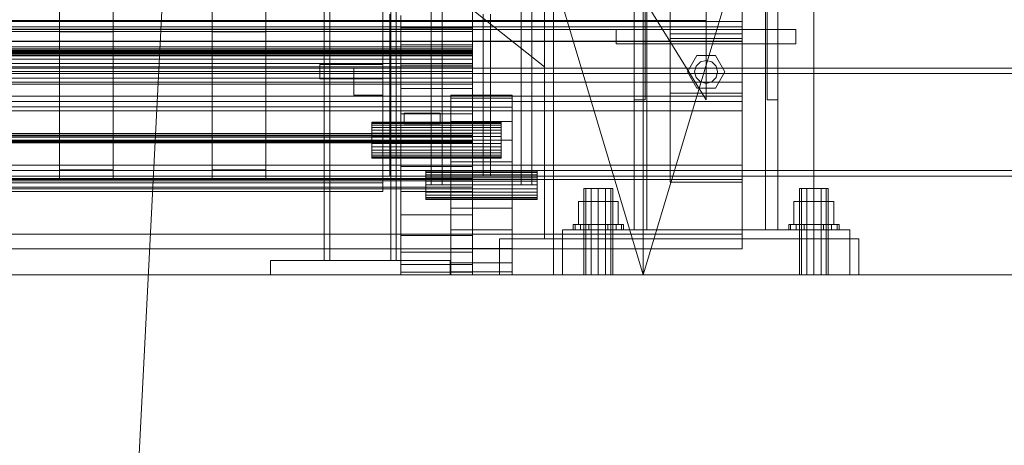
# Model space of a CAD drawing. Header units: millimetres. Extents: x -3490 to 61924, y -72580 to 6847.
# Tile 67 of 256: x 48 to 596, y -36095 to -35858. Entities that reach past the tile are written whole.
import ezdxf

# ---------------------------------------------------------------- set-up
doc = ezdxf.new("R2010")
doc.units = ezdxf.units.MM
for name, color, linetype, lineweight in [('COTAS_O', 1, 'Continuous', 0), ('COTAS_P', 1, 'Continuous', 0), ('frontal_bajante_movil', 7, 'Continuous', 0), ('frontal_briquetadora', 7, 'Continuous', 0), ('frontal_C01', 7, 'Continuous', 0), ('frontal_C02', 7, 'Continuous', 0), ('frontal_C05', 7, 'Continuous', 0), ('frontal_secador', 7, 'Continuous', 0)]:
    doc.layers.add(name, color=color, linetype=linetype, lineweight=lineweight)
doc.dimstyles.new('R19_100', dxfattribs={"dimtxt": 250, "dimasz": 150, "dimexe": 150, "dimexo": 80, "dimgap": 100, "dimtad": 1, "dimtih": 1, "dimtoh": 1, "dimdsep": 46, "dimcen": 0.09, "dimadec": 0, "dimazin": 0, "dimtfac": 1, "dimtdec": 4, "dimtofl": 0, "dimtmove": 0, "dimatfit": 3, "dimfxl": 1, "dimtolj": 1, "dimtzin": 0, "dimarcsym": 0})

# ---------------------------------------------------------------- blocks, each defined once
blk = doc.blocks.new('DIM_R29_54')
at = {"layer": 'COTAS_P'}
for p, q in [((-2600, -35460), (-2645.93, -36358.83)), ((140, -35600), (94.07, -36498.83)), ((-2645.93, -36358.83), (-2493.82, -36321.54)), ((94.07, -36498.83), (-2645.93, -36358.83)), ((-2645.93, -36358.83), (-2498.42, -36411.42)), ((94.07, -36498.83), (-53.43, -36446.23)), ((94.07, -36498.83), (-58.03, -36536.11))]:
    blk.add_line(p, q, dxfattribs=at)
blk.add_text('2743.57 P', height=250, rotation=177.075, dxfattribs=at).set_placement((-1281.03, -36528.7))
blk = doc.blocks.new('DIM_R29_63')
at = {"layer": 'COTAS_O'}
for p, q in [((-1480, -35300), (-1330, -35255)), ((490, -35300), (340, -35255)), ((-1480, -36000), (-1480, -35300)), ((-1480, -35300), (490, -35300)), ((-1480, -35300), (-1330, -35345)), ((490, -35300), (340, -35345)), ((490, -36000), (490, -35300))]:
    blk.add_line(p, q, dxfattribs=at)
blk.add_text('1970 O', height=250, dxfattribs=at).set_placement((-495, -35200))
blk = doc.blocks.new('DIM_R29_65')
at = {"layer": 'COTAS_O'}
for p, q in [((-1400, -35300), (-1250, -35255)), ((1400, -35300), (1250, -35255)), ((-1400, -36000), (-1400, -35300)), ((-1400, -35300), (1400, -35300)), ((-1400, -35300), (-1250, -35345)), ((1400, -35300), (1250, -35345)), ((1400, -36000), (1400, -35300))]:
    blk.add_line(p, q, dxfattribs=at)
blk.add_text('2800 O', height=250, dxfattribs=at).set_placement((0, -35200))
blk = doc.blocks.new('DIM_R29_66')
at = {"layer": 'COTAS_P'}
for p, q in [((-305, -34680), (395, -34680)), ((395, -34680), (350, -34830)), ((395, -36000), (395, -34680)), ((395, -34680), (440, -34830)), ((395, -36000), (350, -35850)), ((395, -36000), (440, -35850)), ((-305, -36000), (395, -36000))]:
    blk.add_line(p, q, dxfattribs=at)
blk.add_text('1320 P', height=250, rotation=90, dxfattribs=at).set_placement((295, -35340))
blk = doc.blocks.new('DIM_R29_67')
at = {"layer": 'COTAS_P'}
for p, q in [((-305, -35300), (-155, -35255)), ((345, -35300), (195, -35255)), ((-305, -36000), (-305, -35300)), ((-305, -35300), (345, -35300)), ((-305, -35300), (-155, -35345)), ((345, -35300), (195, -35345)), ((345, -36000), (345, -35300))]:
    blk.add_line(p, q, dxfattribs=at)
blk.add_text('650 P', height=250, dxfattribs=at).set_placement((20, -35200))

msp = doc.modelspace()

# ---------------------------------------------------------------- linework, layer by layer
at = {"layer": 'frontal_bajante_movil'}
for p, q in [((277, -35950), (277, -35848)), ((283, -35950), (283, -35848)), ((327, -35950), (327, -35848)), ((333, -35950), (333, -35848)), ((250, -35945), (250, -35855)), ((254, -35945), (254, -35855)), ((260, -35862.64), (260, -35855.709)), ((300, -35862.64), (300, -35855.709)), ((306, -35945), (306, -35855)), ((310, -35945), (310, -35855)), ((260, -35871.967), (260, -35862.64)), ((300, -35862.64), (260, -35862.64)), ((300, -35871.967), (300, -35862.64)), ((260, -35883.332), (260, -35871.967)), ((300, -35871.967), (260, -35871.967)), ((300, -35883.332), (300, -35871.967)), ((215, -35883), (250, -35883)), ((215, -35891), (215, -35883)), ((234, -35885), (250, -35885)), ((234, -35900), (234, -35885)), ((250, -35891), (250, -35883)), ((250, -35900), (250, -35885)), ((260, -35896.299), (260, -35883.332)), ((300, -35883.332), (260, -35883.332)), ((300, -35896.299), (300, -35883.332)), ((215, -35891), (250, -35891)), ((260, -35910.368), (260, -35896.299)), ((300, -35896.299), (260, -35896.299)), ((300, -35910.368), (300, -35896.299)), ((234, -35900), (250, -35900)), ((288, -35901.704), (288, -35900)), ((288, -35900), (322, -35900)), ((288, -35906.699), (288, -35901.704)), ((288, -35901.704), (322, -35901.704)), ((322, -35901.704), (322, -35900)), ((322, -35906.699), (322, -35901.704)), ((288, -35914.645), (288, -35906.699)), ((288, -35906.699), (322, -35906.699)), ((322, -35914.645), (322, -35906.699)), ((244, -35915.192), (244, -35915)), ((316, -35915), (244, -35915)), ((244, -35915.761), (244, -35915.192)), ((316, -35915.192), (244, -35915.192)), ((260, -35925), (260, -35910.368)), ((300, -35910.368), (260, -35910.368)), ((262, -35910), (282, -35910)), ((262, -35916), (262, -35910)), ((282, -35916), (282, -35910)), ((288, -35925), (288, -35914.645)), ((288, -35914.645), (322, -35914.645)), ((300, -35925), (300, -35910.368)), ((316, -35915.192), (316, -35915)), ((316, -35915.761), (316, -35915.192)), ((322, -35925), (322, -35914.645)), ((244, -35916.685), (244, -35915.761)), ((316, -35915.761), (244, -35915.761)), ((244, -35917.929), (244, -35916.685)), ((316, -35916.685), (244, -35916.685)), ((244, -35919.444), (244, -35917.929)), ((316, -35917.929), (244, -35917.929)), ((244, -35921.173), (244, -35919.444)), ((316, -35919.444), (244, -35919.444)), ((262, -35916), (282, -35916)), ((316, -35916.685), (316, -35915.761)), ((316, -35917.929), (316, -35916.685)), ((316, -35919.444), (316, -35917.929)), ((316, -35921.173), (316, -35919.444)), ((244, -35923.049), (244, -35921.173)), ((316, -35921.173), (244, -35921.173)), ((244, -35925), (244, -35923.049)), ((316, -35923.049), (244, -35923.049)), ((244, -35925), (244, -35926.951)), ((244, -35925), (316, -35925)), ((260, -35925), (260, -35939.632)), ((260, -35925), (300, -35925)), ((288, -35937.059), (288, -35925)), ((288, -35925), (322, -35925)), ((300, -35939.632), (300, -35925)), ((316, -35923.049), (316, -35921.173)), ((316, -35925), (316, -35923.049)), ((316, -35926.951), (316, -35925)), ((322, -35937.059), (322, -35925)), ((244, -35926.951), (244, -35928.827)), ((316, -35926.951), (244, -35926.951)), ((244, -35928.827), (244, -35930.556)), ((316, -35928.827), (244, -35928.827)), ((244, -35930.556), (244, -35932.071)), ((316, -35930.556), (244, -35930.556)), ((316, -35926.951), (316, -35928.827)), ((316, -35928.827), (316, -35930.556)), ((316, -35930.556), (316, -35932.071)), ((244, -35932.071), (244, -35933.315)), ((316, -35932.071), (244, -35932.071)), ((244, -35933.315), (244, -35934.239)), ((316, -35933.315), (244, -35933.315)), ((244, -35934.239), (244, -35934.808)), ((316, -35934.239), (244, -35934.239)), ((244, -35934.808), (244, -35935)), ((316, -35934.808), (244, -35934.808)), ((316, -35935), (244, -35935)), ((288, -35937.059), (288, -35950)), ((288, -35937.059), (322, -35937.059)), ((316, -35932.071), (316, -35933.315)), ((316, -35933.315), (316, -35934.239)), ((316, -35934.239), (316, -35934.808)), ((316, -35934.808), (316, -35935)), ((322, -35950), (322, -35937.059)), ((260, -35939.632), (260, -35953.701)), ((300, -35939.632), (260, -35939.632)), ((274, -35942.273), (274, -35942)), ((274, -35942), (336, -35942)), ((274, -35943.072), (274, -35942.273)), ((274, -35942.273), (336, -35942.273)), ((300, -35939.632), (300, -35953.701)), ((336, -35942.273), (336, -35942)), ((336, -35943.072), (336, -35942.273)), ((250, -35945), (254, -35945)), ((274, -35944.343), (274, -35943.072)), ((274, -35943.072), (336, -35943.072)), ((274, -35946), (274, -35944.343)), ((274, -35944.343), (336, -35944.343)), ((274, -35947.929), (274, -35946)), ((274, -35946), (336, -35946)), ((274, -35947.929), (274, -35950)), ((274, -35947.929), (336, -35947.929)), ((306, -35945), (310, -35945)), ((336, -35944.343), (336, -35943.072)), ((336, -35946), (336, -35944.343)), ((336, -35947.929), (336, -35946)), ((336, -35950), (336, -35947.929)), ((274, -35950), (274, -35952.071)), ((336, -35950), (274, -35950)), ((274, -35952.071), (274, -35954)), ((274, -35952.071), (336, -35952.071)), ((277, -35950), (283, -35950)), ((288, -35950), (288, -35962.941)), ((322, -35950), (288, -35950)), ((322, -35950), (322, -35962.941)), ((327, -35950), (333, -35950)), ((336, -35950), (336, -35952.071)), ((336, -35952.071), (336, -35954)), ((260, -35953.701), (260, -35966.668)), ((300, -35953.701), (260, -35953.701)), ((274, -35954), (274, -35955.657)), ((274, -35954), (336, -35954)), ((274, -35955.657), (274, -35956.928)), ((274, -35955.657), (336, -35955.657)), ((274, -35956.928), (274, -35957.727)), ((274, -35956.928), (336, -35956.928)), ((274, -35957.727), (274, -35958)), ((274, -35957.727), (336, -35957.727)), ((274, -35958), (336, -35958)), ((300, -35953.701), (300, -35966.668)), ((336, -35954), (336, -35955.657)), ((336, -35955.657), (336, -35956.928)), ((336, -35956.928), (336, -35957.727)), ((336, -35957.727), (336, -35958)), ((288, -35962.941), (288, -35975)), ((288, -35962.941), (322, -35962.941)), ((322, -35962.941), (322, -35975)), ((260, -35966.668), (260, -35978.033)), ((300, -35966.668), (260, -35966.668)), ((300, -35966.668), (300, -35978.033)), ((288, -35975), (288, -35985.355)), ((288, -35975), (322, -35975)), ((322, -35975), (322, -35985.355)), ((260, -35978.033), (260, -35987.36)), ((300, -35978.033), (260, -35978.033)), ((300, -35978.033), (300, -35987.36)), ((288, -35985.355), (288, -35993.301)), ((288, -35985.355), (322, -35985.355)), ((322, -35985.355), (322, -35993.301)), ((260, -35987.36), (260, -35994.291)), ((300, -35987.36), (260, -35987.36)), ((300, -35987.36), (300, -35994.291)), ((260, -35994.291), (260, -35998.559)), ((300, -35994.291), (260, -35994.291)), ((288, -35993.301), (288, -35998.296)), ((288, -35993.301), (322, -35993.301)), ((300, -35994.291), (300, -35998.559)), ((322, -35993.301), (322, -35998.296)), ((260, -35998.559), (260, -36000)), ((300, -35998.559), (260, -35998.559)), ((300, -36000), (260, -36000)), ((288, -35998.296), (288, -36000)), ((288, -35998.296), (322, -35998.296)), ((288, -36000), (322, -36000)), ((300, -35998.559), (300, -36000)), ((322, -35998.296), (322, -36000))]:
    msp.add_line(p, q, dxfattribs=at)
at = {"layer": 'frontal_briquetadora'}
for p, q in [((490, -35980), (490, -34940)), ((340, -35980), (340, -34950)), ((490, -35980), (490, -34950)), ((-720.639, -35041.307), (340, -35884.261)), ((340, -35884.261), (340, -35756.525)), ((315, -36000), (315, -35980)), ((315, -35980), (515, -35980)), ((340, -35980), (490, -35980)), ((515, -36000), (515, -35980)), ((315, -36000), (515, -36000))]:
    msp.add_line(p, q, dxfattribs=at)
at = {"layer": 'frontal_C01'}
for p, q in [((250, -35948.844), (250, -33373.251)), ((250, -33378.064), (250, -35953.656)), ((390, -35975), (390, -34599.343)), ((397, -35975), (397, -34599.343)), ((463, -35975), (463, -34599.343)), ((470, -35975), (470, -34599.343)), ((390, -35975), (390, -35273.382)), ((397, -35975), (397, -35273.382)), ((463, -35975), (463, -35273.382)), ((470, -35975), (470, -35273.382)), ((155, -35864.779), (155, -35436.912)), ((185, -35436.912), (185, -35864.779)), ((155, -35442.304), (155, -35870.172)), ((185, -35870.172), (185, -35442.304)), ((70, -35864.779), (70, -35463.883)), ((100, -35463.883), (100, -35864.779)), ((70, -35469.275), (70, -35870.172)), ((100, -35870.172), (100, -35469.275)), ((155, -35941.62), (155, -35524.051)), ((185, -35524.051), (185, -35941.62)), ((155, -35529.443), (155, -35947.012)), ((185, -35947.012), (185, -35529.443)), ((70, -35941.62), (70, -35540.255)), ((100, -35540.255), (100, -35941.62)), ((70, -35545.648), (70, -35947.012)), ((100, -35947.012), (100, -35545.648)), ((410, -35868.431), (410, -35666.226)), ((450, -35868.431), (450, -35666.226)), ((410, -35865.862), (410, -35705.117)), ((450, -35865.862), (450, -35705.117)), ((430, -35808.525), (430, -35858.525)), ((430, -35902.568), (375, -35813.525)), ((390, -35902.568), (390, -35813.525)), ((396, -35902.568), (396, -35813.525)), ((430, -35813.525), (430, -35902.568)), ((464, -35902.568), (464, -35813.525)), ((470, -35902.568), (470, -35813.525)), ((410, -35819.005), (410, -35868.564)), ((410, -35898.861), (410, -35819.005)), ((410, -35868.431), (410, -35819.138)), ((450, -35868.564), (450, -35819.005)), ((450, -35819.005), (450, -35898.861)), ((450, -35819.138), (450, -35868.431)), ((410, -35865.862), (410, -35827.343)), ((450, -35827.343), (450, -35865.862)), ((300, -35875.28), (300, -35840.323)), ((300, -35842.302), (300, -35878.051)), ((300, -35843.898), (300, -35863.245)), ((300, -35864.588), (300, -35845.797)), ((300, -35847.473), (300, -35882.43)), ((300, -35885.042), (300, -35849.293)), ((-450, -35859.113), (450, -35859.113)), ((430, -35858.525), (-430, -35858.525)), ((430, -35858.525), (430, -35863.525)), ((450, -35859.113), (450, -35869.898)), ((450, -35859.113), (450, -35892.817)), ((-450, -35862.083), (450, -35862.083)), ((430, -35863.525), (-430, -35863.525)), ((300, -35863.245), (-300, -35863.245)), ((300, -35864.588), (-300, -35864.588)), ((100, -35864.779), (70, -35864.779)), ((70, -35864.779), (70, -35870.172)), ((100, -35870.172), (100, -35864.779)), ((185, -35864.779), (155, -35864.779)), ((155, -35864.779), (155, -35870.172)), ((185, -35870.172), (185, -35864.779)), ((300, -35863.245), (300, -35875.556)), ((300, -35876.252), (300, -35864.588)), ((380, -35863.525), (480, -35863.525)), ((380, -35871.525), (380, -35863.525)), ((450, -35865.862), (410, -35865.862)), ((450, -35862.083), (450, -35870.172)), ((450, -35862.083), (450, -35900.602)), ((480, -35871.525), (480, -35863.525)), ((450, -35869.898), (-450, -35869.898)), ((450, -35870.172), (-450, -35870.172)), ((70, -35870.172), (100, -35870.172)), ((155, -35870.172), (185, -35870.172)), ((450, -35868.431), (410, -35868.431)), ((410, -35868.564), (450, -35868.564)), ((410, -35948.419), (410, -35868.564)), ((450, -35948.419), (450, -35868.564)), ((450, -35903.602), (450, -35869.898)), ((450, -35908.69), (450, -35870.172)), ((300, -35873.156), (-300, -35873.156)), ((300, -35874.208), (-300, -35874.208)), ((-300, -35875.012), (300, -35875.012)), ((-300, -35875.28), (300, -35875.28)), ((300, -35875.556), (-300, -35875.556)), ((-300, -35875.968), (300, -35875.968)), ((300, -35876.252), (-300, -35876.252)), ((300, -35890.596), (300, -35873.156)), ((300, -35873.156), (300, -35884.304)), ((300, -35922.356), (300, -35874.208)), ((300, -35876.904), (300, -35874.208)), ((300, -35875.012), (300, -35923.45)), ((300, -35875.012), (300, -35877.491)), ((300, -35875.28), (300, -35882.43)), ((300, -35875.556), (300, -35879.992)), ((300, -35875.968), (300, -35893.841)), ((300, -35886.869), (300, -35875.968)), ((300, -35879.992), (300, -35876.252)), ((380, -35871.525), (480, -35871.525)), ((390, -35871.525), (397, -35871.525)), ((390, -35975), (390, -35871.525)), ((397, -35975), (397, -35871.525)), ((397, -35871.525), (463, -35871.525)), ((463, -35871.525), (470, -35871.525)), ((463, -35975), (463, -35871.525)), ((470, -35975), (470, -35871.525)), ((-300, -35876.904), (300, -35876.904)), ((300, -35877.491), (-300, -35877.491)), ((300, -35878.051), (-300, -35878.051)), ((300, -35879.992), (-300, -35879.992)), ((300, -35876.904), (300, -35925.053)), ((300, -35925.93), (300, -35877.491)), ((300, -35885.042), (300, -35878.051)), ((419.6, -35887.046), (424.8, -35878.04)), ((424.457, -35883.846), (426.8, -35881.504)), ((424.8, -35878.04), (435.2, -35878.04)), ((426.8, -35881.504), (430, -35880.646)), ((430, -35880.646), (433.2, -35881.504)), ((433.2, -35881.504), (435.543, -35883.846)), ((435.2, -35878.04), (440.4, -35887.046)), ((300, -35882.43), (-300, -35882.43)), ((-300, -35884.304), (300, -35884.304)), ((-300, -35885.042), (300, -35885.042)), ((300, -35886.869), (-300, -35886.869)), ((300, -35884.304), (300, -35903.461)), ((300, -35906.421), (300, -35886.869)), ((424.8, -35896.053), (419.6, -35887.046)), ((423.6, -35887.046), (424.457, -35883.846)), ((424.457, -35890.246), (423.6, -35887.046)), ((440.4, -35887.046), (435.2, -35896.053)), ((435.543, -35883.846), (436.4, -35887.046)), ((436.4, -35887.046), (435.543, -35890.246)), ((450, -35892.817), (-450, -35892.817)), ((-300, -35890.596), (300, -35890.596)), ((300, -35903.461), (300, -35890.596)), ((426.8, -35892.589), (424.457, -35890.246)), ((430, -35893.446), (426.8, -35892.589)), ((433.2, -35892.589), (430, -35893.446)), ((435.543, -35890.246), (433.2, -35892.589)), ((450, -35903.602), (450, -35892.817)), ((300, -35893.841), (-300, -35893.841)), ((300, -35893.841), (300, -35906.421)), ((435.2, -35896.053), (424.8, -35896.053)), ((450, -35900.602), (-450, -35900.602)), ((-450, -35903.602), (450, -35903.602)), ((300, -35903.461), (-300, -35903.461)), ((396, -35902.568), (390, -35902.568)), ((410, -35948.419), (410, -35898.861)), ((410, -35898.861), (450, -35898.861)), ((450, -35898.861), (450, -35948.419)), ((450, -35908.69), (450, -35900.602)), ((470, -35902.568), (464, -35902.568)), ((-450, -35908.69), (450, -35908.69)), ((-300, -35906.421), (300, -35906.421)), ((300, -35921.431), (-300, -35921.431)), ((-300, -35922.356), (300, -35922.356)), ((-300, -35922.583), (300, -35922.583)), ((300, -35923.45), (-300, -35923.45)), ((300, -35925.053), (-300, -35925.053)), ((-300, -35925.634), (300, -35925.634)), ((-300, -35925.93), (300, -35925.93)), ((300, -35946.31), (300, -35921.431)), ((300, -35921.431), (300, -35925.634)), ((300, -35922.356), (300, -35925.053)), ((300, -35922.583), (300, -35947.64)), ((300, -35926.45), (300, -35922.583)), ((300, -35925.93), (300, -35923.45)), ((300, -35925.634), (300, -35951.161)), ((300, -35926.45), (-300, -35926.45)), ((300, -35952.102), (300, -35926.45)), ((-450, -35938.924), (450, -35938.924)), ((100, -35941.62), (70, -35941.62)), ((70, -35941.62), (70, -35947.012)), ((100, -35947.012), (100, -35941.62)), ((185, -35941.62), (155, -35941.62)), ((155, -35941.62), (155, -35947.012)), ((185, -35947.012), (185, -35941.62)), ((450, -35938.924), (450, -35947.012)), ((450, -35938.924), (450, -35977.442)), ((450, -35947.012), (-450, -35947.012)), ((-300, -35946.31), (300, -35946.31)), ((300, -35947.64), (-300, -35947.64)), ((70, -35947.012), (100, -35947.012)), ((155, -35947.012), (185, -35947.012)), ((300, -35951.161), (300, -35946.31)), ((300, -35947.64), (300, -35952.102)), ((450, -35985.531), (450, -35947.012)), ((300, -35951.161), (-300, -35951.161)), ((-300, -35952.102), (300, -35952.102)), ((-250, -35948.844), (250, -35948.844)), ((250, -35948.844), (250, -35953.656)), ((363.072, -35952), (362, -35952)), ((362, -36000), (362, -35952)), ((366, -35952), (363.072, -35952)), ((363.072, -36000), (363.072, -35952)), ((370, -35952), (366, -35952)), ((366, -36000), (366, -35952)), ((370, -35952), (374, -35952)), ((370, -35952), (370, -36000)), ((374, -35952), (376.928, -35952)), ((374, -36000), (374, -35952)), ((376.928, -35952), (378, -35952)), ((376.928, -36000), (376.928, -35952)), ((378, -36000), (378, -35952)), ((450, -35948.419), (410, -35948.419)), ((483.072, -35952), (482, -35952)), ((482, -36000), (482, -35952)), ((486, -35952), (483.072, -35952)), ((483.072, -36000), (483.072, -35952)), ((490, -35952), (486, -35952)), ((486, -36000), (486, -35952)), ((490, -35952), (494, -35952)), ((490, -35952), (490, -36000)), ((494, -35952), (496.928, -35952)), ((494, -36000), (494, -35952)), ((496.928, -35952), (498, -35952)), ((496.928, -36000), (496.928, -35952)), ((498, -36000), (498, -35952)), ((250, -35953.656), (-250, -35953.656)), ((370, -35959.2), (358.915, -35959.2)), ((358.915, -35972), (358.915, -35959.2)), ((370, -35959.2), (381.085, -35959.2)), ((370, -35959.2), (370, -35972)), ((381.085, -35972), (381.085, -35959.2)), ((490, -35959.2), (478.915, -35959.2)), ((478.915, -35972), (478.915, -35959.2)), ((490, -35959.2), (501.085, -35959.2)), ((490, -35959.2), (490, -35972)), ((501.085, -35972), (501.085, -35959.2)), ((350, -35975), (510, -35975)), ((350, -36000), (350, -35975)), ((357.066, -35972), (356, -35972)), ((356, -35975), (356, -35972)), ((357.066, -35975), (356, -35975)), ((360.101, -35972), (357.066, -35972)), ((357.066, -35975), (357.066, -35972)), ((360.101, -35975), (357.066, -35975)), ((358.915, -35972), (370, -35972)), ((364.642, -35972), (360.101, -35972)), ((360.101, -35975), (360.101, -35972)), ((364.642, -35975), (360.101, -35975)), ((370, -35972), (364.642, -35972)), ((364.642, -35975), (364.642, -35972)), ((364.642, -35975), (370, -35975)), ((370, -35972), (375.358, -35972)), ((370, -35972), (370, -35975)), ((370, -35972), (381.085, -35972)), ((370, -35975), (375.358, -35975)), ((375.358, -35972), (379.899, -35972)), ((375.358, -35975), (375.358, -35972)), ((375.358, -35975), (379.899, -35975)), ((379.899, -35972), (382.934, -35972)), ((379.899, -35975), (379.899, -35972)), ((379.899, -35975), (382.934, -35975)), ((382.934, -35972), (384, -35972)), ((382.934, -35975), (382.934, -35972)), ((382.934, -35975), (384, -35975)), ((384, -35975), (384, -35972)), ((390, -35975), (397, -35975)), ((397, -35975), (463, -35975)), ((463, -35975), (470, -35975)), ((477.066, -35972), (476, -35972)), ((476, -35975), (476, -35972)), ((477.066, -35975), (476, -35975)), ((480.101, -35972), (477.066, -35972)), ((477.066, -35975), (477.066, -35972)), ((480.101, -35975), (477.066, -35975)), ((478.915, -35972), (490, -35972)), ((484.642, -35972), (480.101, -35972)), ((480.101, -35975), (480.101, -35972)), ((484.642, -35975), (480.101, -35975)), ((490, -35972), (484.642, -35972)), ((484.642, -35975), (484.642, -35972)), ((484.642, -35975), (490, -35975)), ((490, -35972), (495.358, -35972)), ((490, -35972), (490, -35975)), ((490, -35972), (501.085, -35972)), ((490, -35975), (495.358, -35975)), ((495.358, -35972), (499.899, -35972)), ((495.358, -35975), (495.358, -35972)), ((495.358, -35975), (499.899, -35975)), ((499.899, -35972), (502.934, -35972)), ((499.899, -35975), (499.899, -35972)), ((499.899, -35975), (502.934, -35975)), ((502.934, -35972), (504, -35972)), ((502.934, -35975), (502.934, -35972)), ((502.934, -35975), (504, -35975)), ((504, -35975), (504, -35972)), ((510, -36000), (510, -35975)), ((450, -35977.442), (-450, -35977.442)), ((450, -35985.531), (450, -35977.442)), ((-450, -35985.531), (450, -35985.531)), ((350, -36000), (510, -36000)), ((363.072, -36000), (362, -36000)), ((366, -36000), (363.072, -36000)), ((366, -36000), (370, -36000)), ((370, -36000), (374, -36000)), ((374, -36000), (376.928, -36000)), ((376.928, -36000), (378, -36000)), ((483.072, -36000), (482, -36000)), ((486, -36000), (483.072, -36000)), ((486, -36000), (490, -36000)), ((490, -36000), (494, -36000)), ((494, -36000), (496.928, -36000)), ((496.928, -36000), (498, -36000))]:
    msp.add_line(p, q, dxfattribs=at)
at = {"layer": 'frontal_C02'}
for p, q in [((390, -35975), (390, -33530.372)), ((397, -35975), (397, -33530.372)), ((463, -35975), (463, -33530.372)), ((470, -35975), (470, -33530.372)), ((390, -35975), (390, -34035.57)), ((397, -35975), (397, -34035.57)), ((463, -35975), (463, -34035.57)), ((470, -35975), (470, -34035.57)), ((390, -35975), (390, -34840.309)), ((397, -35975), (397, -34840.309)), ((463, -35975), (463, -34840.309)), ((470, -35975), (470, -34840.309)), ((390, -35975), (390, -35605.585)), ((397, -35975), (397, -35605.585)), ((463, -35975), (463, -35605.585)), ((470, -35975), (470, -35605.585)), ((363.072, -35952), (362, -35952)), ((362, -36000), (362, -35952)), ((366, -35952), (363.072, -35952)), ((363.072, -36000), (363.072, -35952)), ((370, -35952), (366, -35952)), ((366, -36000), (366, -35952)), ((370, -35952), (374, -35952)), ((370, -35952), (370, -36000)), ((374, -35952), (376.928, -35952)), ((374, -36000), (374, -35952)), ((376.928, -35952), (378, -35952)), ((376.928, -36000), (376.928, -35952)), ((378, -36000), (378, -35952)), ((483.072, -35952), (482, -35952)), ((482, -36000), (482, -35952)), ((486, -35952), (483.072, -35952)), ((483.072, -36000), (483.072, -35952)), ((490, -35952), (486, -35952)), ((486, -36000), (486, -35952)), ((490, -35952), (494, -35952)), ((490, -35952), (490, -36000)), ((494, -35952), (496.928, -35952)), ((494, -36000), (494, -35952)), ((496.928, -35952), (498, -35952)), ((496.928, -36000), (496.928, -35952)), ((498, -36000), (498, -35952)), ((370, -35959.2), (358.915, -35959.2)), ((358.915, -35972), (358.915, -35959.2)), ((370, -35959.2), (381.085, -35959.2)), ((370, -35959.2), (370, -35972)), ((381.085, -35972), (381.085, -35959.2)), ((490, -35959.2), (478.915, -35959.2)), ((478.915, -35972), (478.915, -35959.2)), ((490, -35959.2), (501.085, -35959.2)), ((490, -35959.2), (490, -35972)), ((501.085, -35972), (501.085, -35959.2)), ((350, -35975), (510, -35975)), ((350, -36000), (350, -35975)), ((357.066, -35972), (356, -35972)), ((356, -35975), (356, -35972)), ((357.066, -35975), (356, -35975)), ((360.101, -35972), (357.066, -35972)), ((357.066, -35975), (357.066, -35972)), ((360.101, -35975), (357.066, -35975)), ((358.915, -35972), (370, -35972)), ((364.642, -35972), (360.101, -35972)), ((360.101, -35975), (360.101, -35972)), ((364.642, -35975), (360.101, -35975)), ((370, -35972), (364.642, -35972)), ((364.642, -35975), (364.642, -35972)), ((364.642, -35975), (370, -35975)), ((370, -35972), (375.358, -35972)), ((370, -35972), (370, -35975)), ((370, -35972), (381.085, -35972)), ((370, -35975), (375.358, -35975)), ((375.358, -35972), (379.899, -35972)), ((375.358, -35975), (375.358, -35972)), ((375.358, -35975), (379.899, -35975)), ((379.899, -35972), (382.934, -35972)), ((379.899, -35975), (379.899, -35972)), ((379.899, -35975), (382.934, -35975)), ((382.934, -35972), (384, -35972)), ((382.934, -35975), (382.934, -35972)), ((382.934, -35975), (384, -35975)), ((384, -35975), (384, -35972)), ((390, -35975), (397, -35975)), ((397, -35975), (463, -35975)), ((463, -35975), (470, -35975)), ((477.066, -35972), (476, -35972)), ((476, -35975), (476, -35972)), ((477.066, -35975), (476, -35975)), ((480.101, -35972), (477.066, -35972)), ((477.066, -35975), (477.066, -35972)), ((480.101, -35975), (477.066, -35975)), ((478.915, -35972), (490, -35972)), ((484.642, -35972), (480.101, -35972)), ((480.101, -35975), (480.101, -35972)), ((484.642, -35975), (480.101, -35975)), ((490, -35972), (484.642, -35972)), ((484.642, -35975), (484.642, -35972)), ((484.642, -35975), (490, -35975)), ((490, -35972), (495.358, -35972)), ((490, -35972), (490, -35975)), ((490, -35972), (501.085, -35972)), ((490, -35975), (495.358, -35975)), ((495.358, -35972), (499.899, -35972)), ((495.358, -35975), (495.358, -35972)), ((495.358, -35975), (499.899, -35975)), ((499.899, -35972), (502.934, -35972)), ((499.899, -35975), (499.899, -35972)), ((499.899, -35975), (502.934, -35975)), ((502.934, -35972), (504, -35972)), ((502.934, -35975), (502.934, -35972)), ((502.934, -35975), (504, -35975)), ((504, -35975), (504, -35972)), ((510, -36000), (510, -35975)), ((350, -36000), (510, -36000)), ((363.072, -36000), (362, -36000)), ((366, -36000), (363.072, -36000)), ((366, -36000), (370, -36000)), ((370, -36000), (374, -36000)), ((374, -36000), (376.928, -36000)), ((376.928, -36000), (378, -36000)), ((483.072, -36000), (482, -36000)), ((486, -36000), (483.072, -36000)), ((486, -36000), (490, -36000)), ((490, -36000), (494, -36000)), ((494, -36000), (496.928, -36000)), ((496.928, -36000), (498, -36000))]:
    msp.add_line(p, q, dxfattribs=at)
at = {"layer": 'frontal_C05'}
for p, q in [((217.5, -35992), (217.5, -34800)), ((220.5, -34800), (220.5, -35992)), ((254.5, -34800), (254.5, -35992)), ((257.5, -35992), (257.5, -34800)), ((187.5, -36000), (187.5, -35992)), ((187.5, -35992), (287.5, -35992)), ((196.018, -35992), (196.002, -35992)), ((196.05, -35992), (196.018, -35992)), ((196.099, -35992), (196.05, -35992)), ((196.163, -35992), (196.099, -35992)), ((196.243, -35992), (196.163, -35992)), ((196.338, -35992), (196.243, -35992)), ((196.449, -35992), (196.338, -35992)), ((196.575, -35992), (196.449, -35992)), ((196.716, -35992), (196.575, -35992)), ((196.871, -35992), (196.716, -35992)), ((197.04, -35992), (196.871, -35992)), ((197.222, -35992), (197.04, -35992)), ((197.418, -35992), (197.222, -35992)), ((197.626, -35992), (197.418, -35992)), ((197.847, -35992), (197.626, -35992)), ((198.079, -35992), (197.847, -35992)), ((198.322, -35992), (198.079, -35992)), ((198.575, -35992), (198.322, -35992)), ((198.838, -35992), (198.575, -35992)), ((199.111, -35992), (198.838, -35992)), ((199.391, -35992), (199.111, -35992)), ((199.68, -35992), (199.391, -35992)), ((199.975, -35992), (199.68, -35992)), ((200.277, -35992), (199.975, -35992)), ((200.584, -35992), (200.277, -35992)), ((200.896, -35992), (200.584, -35992)), ((201.212, -35992), (200.896, -35992)), ((201.531, -35992), (201.212, -35992)), ((201.853, -35992), (201.531, -35992)), ((202.176, -35992), (201.853, -35992)), ((202.5, -35992), (202.176, -35992)), ((202.824, -35992), (202.5, -35992)), ((203.147, -35992), (202.824, -35992)), ((203.469, -35992), (203.147, -35992)), ((203.788, -35992), (203.469, -35992)), ((204.104, -35992), (203.788, -35992)), ((204.416, -35992), (204.104, -35992)), ((204.723, -35992), (204.416, -35992)), ((205.025, -35992), (204.723, -35992)), ((205.32, -35992), (205.025, -35992)), ((205.609, -35992), (205.32, -35992)), ((205.889, -35992), (205.609, -35992)), ((206.162, -35992), (205.889, -35992)), ((206.425, -35992), (206.162, -35992)), ((206.678, -35992), (206.425, -35992)), ((206.921, -35992), (206.678, -35992)), ((207.153, -35992), (206.921, -35992)), ((207.374, -35992), (207.153, -35992)), ((207.582, -35992), (207.374, -35992)), ((207.778, -35992), (207.582, -35992)), ((207.96, -35992), (207.778, -35992)), ((208.129, -35992), (207.96, -35992)), ((208.284, -35992), (208.129, -35992)), ((208.425, -35992), (208.284, -35992)), ((208.551, -35992), (208.425, -35992)), ((208.551, -35992), (208.662, -35992)), ((208.662, -35992), (208.757, -35992)), ((208.757, -35992), (208.837, -35992)), ((208.837, -35992), (208.901, -35992)), ((208.901, -35992), (208.95, -35992)), ((208.95, -35992), (208.982, -35992)), ((208.982, -35992), (208.998, -35992)), ((217.5, -35992), (257.5, -35992)), ((220.5, -35992), (254.5, -35992)), ((266.018, -35992), (266.002, -35992)), ((266.05, -35992), (266.018, -35992)), ((266.099, -35992), (266.05, -35992)), ((266.163, -35992), (266.099, -35992)), ((266.243, -35992), (266.163, -35992)), ((266.338, -35992), (266.243, -35992)), ((266.449, -35992), (266.338, -35992)), ((266.575, -35992), (266.449, -35992)), ((266.716, -35992), (266.575, -35992)), ((266.871, -35992), (266.716, -35992)), ((267.04, -35992), (266.871, -35992)), ((267.222, -35992), (267.04, -35992)), ((267.418, -35992), (267.222, -35992)), ((267.626, -35992), (267.418, -35992)), ((267.847, -35992), (267.626, -35992)), ((268.079, -35992), (267.847, -35992)), ((268.322, -35992), (268.079, -35992)), ((268.575, -35992), (268.322, -35992)), ((268.838, -35992), (268.575, -35992)), ((269.111, -35992), (268.838, -35992)), ((269.391, -35992), (269.111, -35992)), ((269.68, -35992), (269.391, -35992)), ((269.975, -35992), (269.68, -35992)), ((270.277, -35992), (269.975, -35992)), ((270.584, -35992), (270.277, -35992)), ((270.896, -35992), (270.584, -35992)), ((271.212, -35992), (270.896, -35992)), ((271.531, -35992), (271.212, -35992)), ((271.853, -35992), (271.531, -35992)), ((272.176, -35992), (271.853, -35992)), ((272.5, -35992), (272.176, -35992)), ((272.824, -35992), (272.5, -35992)), ((273.147, -35992), (272.824, -35992)), ((273.469, -35992), (273.147, -35992)), ((273.788, -35992), (273.469, -35992)), ((274.104, -35992), (273.788, -35992)), ((274.416, -35992), (274.104, -35992)), ((274.723, -35992), (274.416, -35992)), ((275.025, -35992), (274.723, -35992)), ((275.32, -35992), (275.025, -35992)), ((275.609, -35992), (275.32, -35992)), ((275.889, -35992), (275.609, -35992)), ((276.162, -35992), (275.889, -35992)), ((276.425, -35992), (276.162, -35992)), ((276.678, -35992), (276.425, -35992)), ((276.921, -35992), (276.678, -35992)), ((277.153, -35992), (276.921, -35992)), ((277.374, -35992), (277.153, -35992)), ((277.582, -35992), (277.374, -35992)), ((277.778, -35992), (277.582, -35992)), ((277.778, -35992), (277.96, -35992)), ((277.96, -35992), (278.129, -35992)), ((278.129, -35992), (278.284, -35992)), ((278.284, -35992), (278.425, -35992)), ((278.425, -35992), (278.551, -35992)), ((278.551, -35992), (278.662, -35992)), ((278.662, -35992), (278.757, -35992)), ((278.757, -35992), (278.837, -35992)), ((278.837, -35992), (278.901, -35992)), ((278.901, -35992), (278.95, -35992)), ((278.95, -35992), (278.982, -35992)), ((278.982, -35992), (278.998, -35992)), ((287.5, -36000), (287.5, -35992)), ((187.5, -36000), (287.5, -36000)), ((196.018, -36000), (196.002, -36000)), ((196.05, -36000), (196.018, -36000)), ((196.099, -36000), (196.05, -36000)), ((196.163, -36000), (196.099, -36000)), ((196.243, -36000), (196.163, -36000)), ((196.338, -36000), (196.243, -36000)), ((196.449, -36000), (196.338, -36000)), ((196.575, -36000), (196.449, -36000)), ((196.716, -36000), (196.575, -36000)), ((196.871, -36000), (196.716, -36000)), ((197.04, -36000), (196.871, -36000)), ((197.222, -36000), (197.04, -36000)), ((197.418, -36000), (197.222, -36000)), ((197.626, -36000), (197.418, -36000)), ((197.847, -36000), (197.626, -36000)), ((198.079, -36000), (197.847, -36000)), ((198.322, -36000), (198.079, -36000)), ((198.575, -36000), (198.322, -36000)), ((198.838, -36000), (198.575, -36000)), ((199.111, -36000), (198.838, -36000)), ((199.391, -36000), (199.111, -36000)), ((199.68, -36000), (199.391, -36000)), ((199.975, -36000), (199.68, -36000)), ((200.277, -36000), (199.975, -36000)), ((200.584, -36000), (200.277, -36000)), ((200.896, -36000), (200.584, -36000)), ((201.212, -36000), (200.896, -36000)), ((201.531, -36000), (201.212, -36000)), ((201.853, -36000), (201.531, -36000)), ((202.176, -36000), (201.853, -36000)), ((202.5, -36000), (202.176, -36000)), ((202.824, -36000), (202.5, -36000)), ((203.147, -36000), (202.824, -36000)), ((203.469, -36000), (203.147, -36000)), ((203.788, -36000), (203.469, -36000)), ((204.104, -36000), (203.788, -36000)), ((204.416, -36000), (204.104, -36000)), ((204.723, -36000), (204.416, -36000)), ((205.025, -36000), (204.723, -36000)), ((205.32, -36000), (205.025, -36000)), ((205.609, -36000), (205.32, -36000)), ((205.889, -36000), (205.609, -36000)), ((206.162, -36000), (205.889, -36000)), ((206.425, -36000), (206.162, -36000)), ((206.678, -36000), (206.425, -36000)), ((206.921, -36000), (206.678, -36000)), ((207.153, -36000), (206.921, -36000)), ((207.374, -36000), (207.153, -36000)), ((207.582, -36000), (207.374, -36000)), ((207.778, -36000), (207.582, -36000)), ((207.96, -36000), (207.778, -36000)), ((208.129, -36000), (207.96, -36000)), ((208.284, -36000), (208.129, -36000)), ((208.425, -36000), (208.284, -36000)), ((208.551, -36000), (208.425, -36000)), ((208.551, -36000), (208.662, -36000)), ((208.662, -36000), (208.757, -36000)), ((208.757, -36000), (208.837, -36000)), ((208.837, -36000), (208.901, -36000)), ((208.901, -36000), (208.95, -36000)), ((208.95, -36000), (208.982, -36000)), ((208.982, -36000), (208.998, -36000)), ((266.018, -36000), (266.002, -36000)), ((266.05, -36000), (266.018, -36000)), ((266.099, -36000), (266.05, -36000)), ((266.163, -36000), (266.099, -36000)), ((266.243, -36000), (266.163, -36000)), ((266.338, -36000), (266.243, -36000)), ((266.449, -36000), (266.338, -36000)), ((266.575, -36000), (266.449, -36000)), ((266.716, -36000), (266.575, -36000)), ((266.871, -36000), (266.716, -36000)), ((267.04, -36000), (266.871, -36000)), ((267.222, -36000), (267.04, -36000)), ((267.418, -36000), (267.222, -36000)), ((267.626, -36000), (267.418, -36000)), ((267.847, -36000), (267.626, -36000)), ((268.079, -36000), (267.847, -36000)), ((268.322, -36000), (268.079, -36000)), ((268.575, -36000), (268.322, -36000)), ((268.838, -36000), (268.575, -36000)), ((269.111, -36000), (268.838, -36000)), ((269.391, -36000), (269.111, -36000)), ((269.68, -36000), (269.391, -36000)), ((269.975, -36000), (269.68, -36000)), ((270.277, -36000), (269.975, -36000)), ((270.584, -36000), (270.277, -36000)), ((270.896, -36000), (270.584, -36000)), ((271.212, -36000), (270.896, -36000)), ((271.531, -36000), (271.212, -36000)), ((271.853, -36000), (271.531, -36000)), ((272.176, -36000), (271.853, -36000)), ((272.5, -36000), (272.176, -36000)), ((272.824, -36000), (272.5, -36000)), ((273.147, -36000), (272.824, -36000)), ((273.469, -36000), (273.147, -36000)), ((273.788, -36000), (273.469, -36000)), ((274.104, -36000), (273.788, -36000)), ((274.416, -36000), (274.104, -36000)), ((274.723, -36000), (274.416, -36000)), ((275.025, -36000), (274.723, -36000)), ((275.32, -36000), (275.025, -36000)), ((275.609, -36000), (275.32, -36000)), ((275.889, -36000), (275.609, -36000)), ((276.162, -36000), (275.889, -36000)), ((276.425, -36000), (276.162, -36000)), ((276.678, -36000), (276.425, -36000)), ((276.921, -36000), (276.678, -36000)), ((277.153, -36000), (276.921, -36000)), ((277.374, -36000), (277.153, -36000)), ((277.582, -36000), (277.374, -36000)), ((277.778, -36000), (277.582, -36000)), ((277.778, -36000), (277.96, -36000)), ((277.96, -36000), (278.129, -36000)), ((278.129, -36000), (278.284, -36000)), ((278.284, -36000), (278.425, -36000)), ((278.425, -36000), (278.551, -36000)), ((278.551, -36000), (278.662, -36000)), ((278.662, -36000), (278.757, -36000)), ((278.757, -36000), (278.837, -36000)), ((278.837, -36000), (278.901, -36000)), ((278.901, -36000), (278.95, -36000)), ((278.95, -36000), (278.982, -36000)), ((278.982, -36000), (278.998, -36000))]:
    msp.add_line(p, q, dxfattribs=at)
at = {"layer": 'frontal_secador'}
for p, q in [((-1265, -35885), (1265, -35885)), ((-1265, -35888), (1265, -35888)), ((-1265, -35942), (1265, -35942)), ((-1265, -35945), (1265, -35945)), ((-1400, -36000), (1400, -36000))]:
    msp.add_line(p, q, dxfattribs=at)

# ---------------------------------------------------------------- dimensions: what is measured, and where the dimension line sits
at = {"layer": 'COTAS_O'}
for p1, p2, picture, middle in [((-1480, -36000), (490, -36000), 'DIM_R29_63', (-495, -35300)), ((-1400, -36000), (1400, -36000), 'DIM_R29_65', (0, -35300))]:
    dim = msp.add_aligned_dim(p1=p1, p2=p2, distance=700, text='<> O', dimstyle='R19_100', dxfattribs=at)
    dim.commit()
    dim.dimension.update_dxf_attribs({"geometry": picture, "text_midpoint": middle})
at = {"layer": 'COTAS_P'}
for p1, p2, distance, picture, middle in [((-305, -36000), (-305, -34680), -700, 'DIM_R29_66', (395, -35340)), ((-305, -36000), (345, -36000), 700, 'DIM_R29_67', (20, -35300)), ((140, -35600), (-2600, -35460), 900, 'DIM_R29_54', (-1275.925, -36428.827))]:
    dim = msp.add_aligned_dim(p1=p1, p2=p2, distance=distance, text='<> P', dimstyle='R19_100', dxfattribs=at)
    dim.commit()
    dim.dimension.update_dxf_attribs({"geometry": picture, "text_midpoint": middle})

doc.saveas('drawing.dxf')
